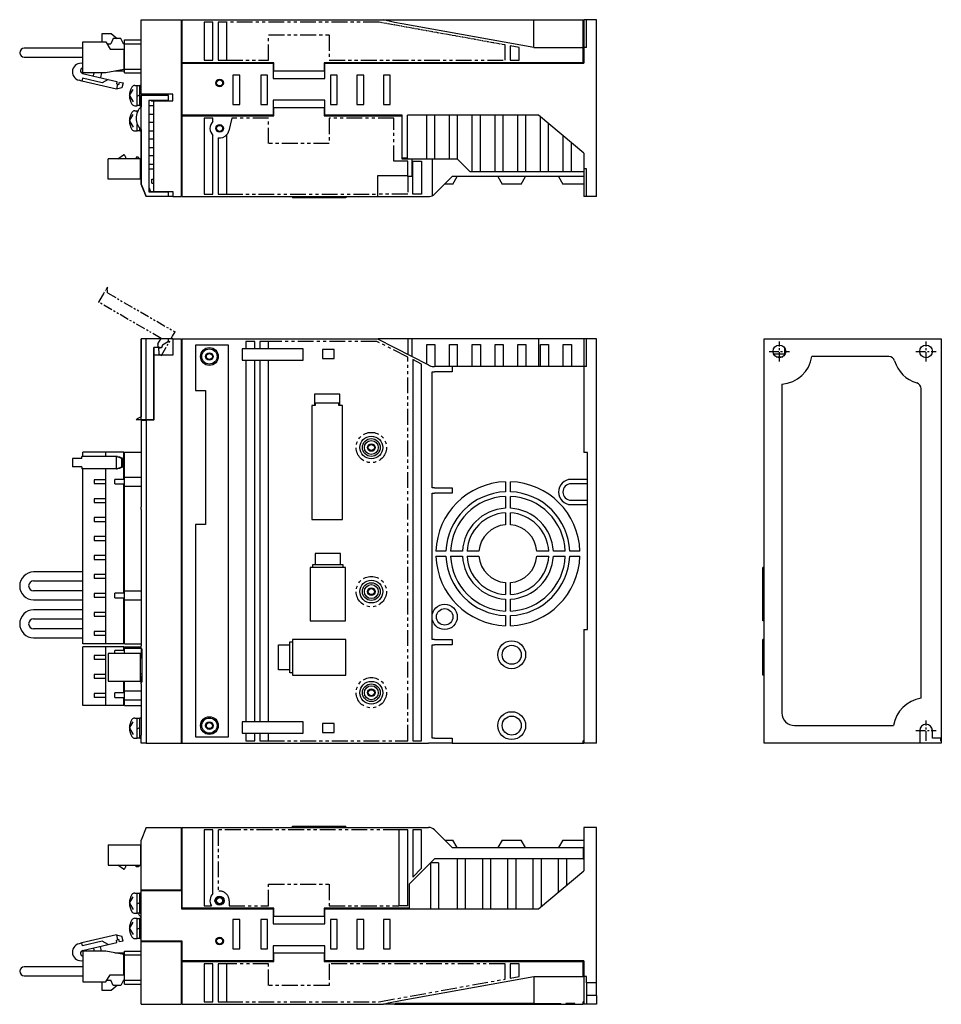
# Model space of a CAD drawing. Extents: x -748 to 6, y -258 to 131.
# Tile 2 of 2: x -358 to 6, y -258 to 131. Entities that reach past the tile are written whole.
import ezdxf

# ---------------------------------------------------------------- set-up
doc = ezdxf.new("R2010")
doc.units = 0
doc.linetypes.add('CENTER', pattern=[2, 1.25, -0.25, 0.25, -0.25])
doc.linetypes.add('PHANTOM', pattern=[2.5, 1.25, -0.25, 0.25, -0.25, 0.25, -0.25])
for name, color, linetype in [('CENTER', 6, 'CENTER'), ('OUTLINE', 7, 'CONTINUOUS'), ('PHANTOM', 3, 'PHANTOM'), ('THIN_LINE', 6, 'CONTINUOUS')]:
    doc.layers.add(name, color=color, linetype=linetype)

msp = doc.modelspace()

# ---------------------------------------------------------------- linework, layer by layer
at = {"layer": 'CENTER', "ltscale": 3}
for p, q in [((-58, -4), (-58, 4)), ((0, -4), (0, 4)), ((-62, 0), (-54, 0)), ((-4, 0), (4, 0)), ((0, -154), (0, -146)), ((-4, -150), (4, -150))]:
    msp.add_line(p, q, dxfattribs=at)
at = {"layer": 'OUTLINE'}
for p, q in [((-310.32, 131.23), (-294.32, 131.23)), ((-310.32, 101.73), (-310.32, 131.23)), ((-294.32, 61.23), (-294.32, 131.23)), ((-294.12, 130.23), (-294.32, 130.23)), ((-294.12, 114.23), (-294.12, 131.23)), ((-294.12, 131.23), (-214.55, 131.23)), ((-281.92, 130.23), (-285.42, 130.23)), ((-285.42, 130.23), (-285.42, 115.23)), ((-281.92, 115.23), (-281.92, 130.23)), ((-279.92, 130.23), (-279.92, 115.23)), ((-276.42, 130.23), (-279.92, 130.23)), ((-276.42, 115.23), (-276.42, 130.23)), ((-214.55, 131.23), (-208.28, 131.23)), ((-208.28, 131.23), (-155.12, 131.23)), ((-155.12, 120.23), (-207.19, 129.61)), ((-155.12, 131.23), (-135.52, 131.23)), ((-155.12, 125.23), (-155.12, 131.23)), ((-135.52, 125.23), (-135.52, 131.23)), ((-135.52, 130.23), (-135.32, 130.23)), ((-135.32, 131.23), (-135.32, 124.64)), ((-134.32, 131.23), (-135.32, 131.23)), ((-130.32, 131.23), (-134.32, 131.23)), ((-134.32, 120.23), (-134.32, 131.23)), ((-130.32, 61.23), (-130.32, 131.23)), ((-325.72, 125.82), (-322.22, 125.82)), ((-325.72, 122.41), (-325.72, 125.82)), ((-322.22, 125.82), (-319.74, 123.83)), ((-155.12, 120.23), (-155.12, 125.23)), ((-135.52, 120.23), (-135.52, 125.23)), ((-135.32, 124.64), (-135.32, 120.23)), ((-333.32, 110.26), (-333.32, 122.41)), ((-333.32, 122.41), (-324.32, 122.41)), ((-324.32, 122.41), (-322.62, 119.63)), ((-323.91, 121.73), (-322.32, 121.73)), ((-321.32, 123.83), (-322.32, 121.73)), ((-318.32, 123.83), (-321.32, 123.83)), ((-317.32, 121.73), (-318.32, 123.83)), ((-317.44, 121.99), (-317.12, 121.73)), ((-317.32, 121.73), (-316.9, 121.73)), ((-316.9, 121.73), (-316.9, 123.23)), ((-316.9, 123.23), (-310.32, 123.23)), ((-316.9, 111.63), (-316.9, 121.73)), ((-316.9, 121.73), (-310.32, 121.73)), ((-160.92, 120.26), (-164.42, 120.89)), ((-164.42, 120.89), (-164.42, 115.23)), ((-352.8, 119.93), (-356.55, 119.93)), ((-333.32, 119.93), (-352.8, 119.93)), ((-322.62, 119.63), (-317.12, 119.63)), ((-317.12, 119.63), (-316.9, 119.63)), ((-317.12, 119.63), (-317.12, 111.58)), ((-160.92, 115.23), (-160.92, 120.26)), ((-155.12, 120.23), (-135.52, 120.23)), ((-135.52, 114.23), (-135.52, 120.23)), ((-135.52, 119.23), (-135.32, 119.23)), ((-134.32, 120.23), (-135.32, 120.23)), ((-135.32, 120.23), (-135.32, 114.03)), ((-356.55, 116.39), (-352.8, 116.39)), ((-352.8, 116.39), (-333.32, 116.39)), ((-316.9, 113.03), (-317.12, 113.03)), ((-257.92, 114.23), (-294.12, 114.23)), ((-294.12, 114.03), (-258.12, 114.03)), ((-294.12, 93.43), (-294.12, 114.03)), ((-285.42, 115.23), (-281.92, 115.23)), ((-279.92, 115.23), (-276.42, 115.23)), ((-258.12, 114.03), (-258.12, 108.03)), ((-257.92, 110.93), (-257.92, 114.23)), ((-237.92, 114.23), (-237.92, 110.93)), ((-135.52, 114.23), (-237.92, 114.23)), ((-237.72, 114.03), (-135.32, 114.03)), ((-237.72, 108.03), (-237.72, 114.03)), ((-164.42, 115.23), (-160.92, 115.23)), ((-333.43, 110), (-323.29, 107.59)), ((-324.32, 110.26), (-333.32, 110.26)), ((-329.12, 108.98), (-328.82, 110.26)), ((-325.94, 110.26), (-326.4, 108.33)), ((-317.12, 111.58), (-324.32, 110.26)), ((-316.9, 110.93), (-320.65, 110.93)), ((-316.9, 110.23), (-316.9, 111.63)), ((-316.9, 111.63), (-310.32, 111.63)), ((-316.9, 110.23), (-310.32, 110.23)), ((-274.02, 109.33), (-274.02, 97.63)), ((-271.32, 109.33), (-274.02, 109.33)), ((-271.32, 97.63), (-271.32, 109.33)), ((-263.02, 109.33), (-263.02, 97.63)), ((-260.32, 109.33), (-263.02, 109.33)), ((-260.32, 97.63), (-260.32, 109.33)), ((-237.92, 110.93), (-257.92, 110.93)), ((-235.52, 109.33), (-235.52, 97.63)), ((-232.82, 109.33), (-235.52, 109.33)), ((-232.82, 97.63), (-232.82, 109.33)), ((-225.02, 109.33), (-225.02, 97.63)), ((-222.32, 109.33), (-225.02, 109.33)), ((-222.32, 97.63), (-222.32, 109.33)), ((-214.52, 109.33), (-214.52, 97.63)), ((-211.82, 109.33), (-214.52, 109.33)), ((-211.82, 97.63), (-211.82, 109.33)), ((-333.71, 106.98), (-334.86, 107.26)), ((-333.45, 108.05), (-333.71, 106.98)), ((-320.09, 103.75), (-333.71, 106.98)), ((-325.67, 106.2), (-333.45, 108.05)), ((-323.29, 107.59), (-325.67, 106.2)), ((-323.29, 107.59), (-319.88, 106.78)), ((-319.88, 106.78), (-320.11, 105.81)), ((-320.11, 105.81), (-319.62, 105.69)), ((-319.62, 105.69), (-320.09, 103.75)), ((-319.62, 105.69), (-319.14, 105.58)), ((-319.14, 105.58), (-318.91, 106.55)), ((-318.91, 106.55), (-317.45, 106.2)), ((-317.45, 106.2), (-317.91, 104.26)), ((-312.86, 105.21), (-311.82, 105.21)), ((-311.82, 97.21), (-311.82, 105.21)), ((-310.82, 97.21), (-310.82, 105.21)), ((-310.32, 105.21), (-310.82, 105.21)), ((-258.12, 108.03), (-237.72, 108.03)), ((-317.91, 104.26), (-320.09, 103.75)), ((-314.92, 101.21), (-313.45, 103.68)), ((-310.82, 105.01), (-311.82, 105.01)), ((-311.82, 100.93), (-310.82, 101.5)), ((-310.32, 101.73), (-310.32, 96.72)), ((-297.72, 101.73), (-310.32, 101.73)), ((-305.32, 101.73), (-305.32, 101.23)), ((-297.72, 99.12), (-297.72, 101.73)), ((-314.92, 101.21), (-313.45, 98.75)), ((-311.82, 97.41), (-310.82, 97.41)), ((-310.32, 66.23), (-310.32, 101.23)), ((-299.53, 101.23), (-310.32, 101.23)), ((-307.32, 99.26), (-307.32, 63.2)), ((-299.53, 99.26), (-307.32, 99.26)), ((-306.32, 99.15), (-306.32, 99.26)), ((-306.32, 99.15), (-305.32, 99.15)), ((-305.32, 99.15), (-305.32, 99.12)), ((-305.32, 63.23), (-305.32, 99.12)), ((-305.32, 99.12), (-297.72, 99.12)), ((-303.78, 99.26), (-303.78, 99.12)), ((-301.85, 99.12), (-301.85, 99.26)), ((-299.53, 99.26), (-299.53, 101.23)), ((-274.02, 97.63), (-271.32, 97.63)), ((-263.02, 97.63), (-260.32, 97.63)), ((-258.12, 99.43), (-258.12, 93.43)), ((-237.72, 99.43), (-258.12, 99.43)), ((-237.72, 93.43), (-237.72, 99.43)), ((-235.52, 97.63), (-232.82, 97.63)), ((-225.02, 97.63), (-222.32, 97.63)), ((-214.52, 97.63), (-211.82, 97.63)), ((-314.92, 91.21), (-313.45, 93.68)), ((-312.86, 97.21), (-311.82, 97.21)), ((-312.86, 95.21), (-311.82, 95.21)), ((-311.82, 94.63), (-311.82, 95.21)), ((-311.64, 95.01), (-311.82, 95.01)), ((-310.82, 97.21), (-310.32, 97.21)), ((-305.32, 97.13), (-307.32, 97.13)), ((-307.32, 93.83), (-305.32, 93.83)), ((-257.92, 96.53), (-237.92, 96.53)), ((-257.92, 93.23), (-257.92, 96.53)), ((-237.92, 96.53), (-237.92, 93.23)), ((-314.92, 91.21), (-313.45, 88.75)), ((-311.82, 87.21), (-311.82, 89.84)), ((-305.32, 90.53), (-307.32, 90.53)), ((-258.12, 93.43), (-294.12, 93.43)), ((-294.12, 93.23), (-257.92, 93.23)), ((-294.12, 61.23), (-294.12, 93.23)), ((-285.42, 92.23), (-285.42, 62.23)), ((-281.92, 92.23), (-285.42, 92.23)), ((-281.92, 91.01), (-281.92, 92.23)), ((-237.92, 93.23), (-207.32, 93.23)), ((-207.12, 93.43), (-237.72, 93.43)), ((-207.32, 93.23), (-207.32, 76.23)), ((-207.12, 76.43), (-207.12, 93.43)), ((-205.08, 76.43), (-205.08, 93.43)), ((-153.25, 93.43), (-205.08, 93.43)), ((-197.42, 76.23), (-197.42, 93.43)), ((-194.22, 76.23), (-194.22, 93.43)), ((-188.42, 76.23), (-188.42, 93.43)), ((-185.22, 76.23), (-185.22, 93.43)), ((-179.42, 71.23), (-179.42, 93.43)), ((-176.22, 71.23), (-176.22, 93.43)), ((-170.42, 71.23), (-170.42, 93.43)), ((-167.22, 71.23), (-167.22, 93.43)), ((-161.42, 71.23), (-161.42, 93.43)), ((-158.22, 71.23), (-158.22, 93.43)), ((-135.32, 78.39), (-153.25, 93.43)), ((-152.42, 71.23), (-152.42, 92.74)), ((-149.22, 71.23), (-149.22, 90.05)), ((-312.86, 87.21), (-311.82, 87.21)), ((-311.82, 87.41), (-310.82, 87.41)), ((-310.82, 87.21), (-310.82, 88.25)), ((-310.82, 87.21), (-310.32, 87.21)), ((-310.32, 87.74), (-310.32, 75.63)), ((-307.32, 87.23), (-305.32, 87.23)), ((-276.42, 62.23), (-276.42, 85.78)), ((-305.32, 83.93), (-307.32, 83.93)), ((-281.92, 62.23), (-281.92, 85.46)), ((-279.92, 84.48), (-279.92, 62.23)), ((-143.42, 71.23), (-143.42, 85.19)), ((-140.22, 71.23), (-140.22, 82.5)), ((-307.32, 80.63), (-305.32, 80.63)), ((-135.32, 78.39), (-135.32, 72.23)), ((-310.52, 76.19), (-323.32, 76.19)), ((-323.32, 68.19), (-323.32, 76.19)), ((-319.53, 76.19), (-317.32, 77.79)), ((-316.52, 76.99), (-316.52, 76.19)), ((-312.32, 76.79), (-312.32, 76.19)), ((-311.52, 76.79), (-312.32, 76.79)), ((-310.92, 76.19), (-311.52, 76.79)), ((-310.52, 68.19), (-310.52, 76.19)), ((-310.32, 75.59), (-310.52, 75.79)), ((-310.32, 74.79), (-310.52, 74.79)), ((-310.32, 75.63), (-310.32, 66.23)), ((-310.32, 75.63), (-310.32, 75.63)), ((-305.32, 77.33), (-307.32, 77.33)), ((-307.32, 74.03), (-305.32, 74.03)), ((-207.32, 76.23), (-203.32, 76.23)), ((-205.08, 76.43), (-207.12, 76.43)), ((-205.08, 76.43), (-205.08, 76.23)), ((-203.32, 76.23), (-197.42, 76.23)), ((-203.32, 76.23), (-203.32, 69.23)), ((-202.92, 62.23), (-202.92, 75.23)), ((-202.92, 75.23), (-199.42, 75.23)), ((-199.42, 75.23), (-199.42, 62.23)), ((-197.42, 76.23), (-194.22, 76.23)), ((-195.32, 76.23), (-195.32, 61.55)), ((-194.22, 76.23), (-188.42, 76.23)), ((-188.42, 76.23), (-185.22, 76.23)), ((-185.32, 76.23), (-180.32, 71.23)), ((-307.32, 72.23), (-305.32, 72.23)), ((-180.32, 71.23), (-179.42, 71.23)), ((-179.42, 71.23), (-176.22, 71.23)), ((-176.22, 71.23), (-170.42, 71.23)), ((-170.42, 71.23), (-167.22, 71.23)), ((-167.22, 71.23), (-161.42, 71.23)), ((-161.42, 71.23), (-158.22, 71.23)), ((-158.22, 71.23), (-152.42, 71.23)), ((-152.42, 71.23), (-149.22, 71.23)), ((-149.22, 71.23), (-143.42, 71.23)), ((-143.42, 71.23), (-140.22, 71.23)), ((-140.22, 71.23), (-135.32, 71.23)), ((-135.32, 72.23), (-135.32, 67.83)), ((-134.32, 72.23), (-135.32, 72.23)), ((-134.32, 61.23), (-134.32, 72.23)), ((-310.52, 68.19), (-323.32, 68.19)), ((-310.32, 69.59), (-310.52, 69.59)), ((-310.32, 66.23), (-310.2, 65.93)), ((-308.32, 61.23), (-310.32, 66.23)), ((-306.12, 66.53), (-306.12, 68.13)), ((-306.12, 68.13), (-305.32, 68.13)), ((-306.12, 66.53), (-305.32, 66.53)), ((-204.92, 69.53), (-216.91, 69.53)), ((-216.91, 69.53), (-216.91, 62.23)), ((-203.32, 69.23), (-204.92, 69.23)), ((-187.32, 69.23), (-194.29, 62.26)), ((-187.05, 66.23), (-190.32, 66.23)), ((-135.32, 69.23), (-187.32, 69.23)), ((-187.05, 66.23), (-185.32, 69.23)), ((-169.32, 69.23), (-167.59, 66.23)), ((-160.05, 66.23), (-167.59, 66.23)), ((-160.05, 66.23), (-158.32, 69.23)), ((-145.32, 69.23), (-143.59, 66.23)), ((-140.32, 66.23), (-143.59, 66.23)), ((-135.32, 66.23), (-140.32, 66.23)), ((-135.32, 67.83), (-135.32, 61.23)), ((-310.2, 65.93), (-310.2, 65.93)), ((-310.2, 65.93), (-308.32, 61.23)), ((-307.32, 64.96), (-306.62, 63.23)), ((-307.32, 63.2), (-299.53, 63.2)), ((-306.62, 63.23), (-306.32, 63.23)), ((-306.32, 63.23), (-305.32, 63.23)), ((-306.32, 63.2), (-306.32, 63.23)), ((-305.32, 63.23), (-297.72, 63.23)), ((-303.78, 63.23), (-303.78, 63.2)), ((-301.85, 63.2), (-301.85, 63.23)), ((-299.53, 61.23), (-299.53, 63.2)), ((-297.72, 63.23), (-297.72, 61.23)), ((-308.32, 61.23), (-308.32, 61.23)), ((-299.53, 61.23), (-308.32, 61.23)), ((-297.72, 61.23), (-299.53, 61.23)), ((-297.72, 61.23), (-294.32, 61.23)), ((-294.12, 62.23), (-294.32, 62.23)), ((-294.12, 61.23), (-216.91, 61.23)), ((-285.42, 62.23), (-281.92, 62.23)), ((-279.92, 62.23), (-276.42, 62.23)), ((-250.52, 61.23), (-250.52, 60.73)), ((-243.52, 60.73), (-250.52, 60.73)), ((-243.52, 61.23), (-243.52, 60.73)), ((-229.52, 60.73), (-243.52, 60.73)), ((-229.52, 61.23), (-229.52, 60.73)), ((-229.42, 60.73), (-229.52, 60.73)), ((-229.42, 61.23), (-229.42, 60.73)), ((-216.91, 62.23), (-216.91, 61.23)), ((-216.91, 61.23), (-196.77, 61.23)), ((-199.42, 62.23), (-202.92, 62.23)), ((-134.32, 61.23), (-135.32, 61.23)), ((-130.32, 61.23), (-134.32, 61.23)), ((-305.32, 5), (-310.32, 5)), ((-310.32, 5), (-310.32, -25.84)), ((-308.32, 5), (-310.32, 5)), ((-310.32, -27), (-310.32, 5)), ((-308.32, -27), (-308.32, 5)), ((-297.72, 5), (-308.32, 5)), ((-299.53, 4), (-301.85, 2.52)), ((-299.53, 4), (-299.53, 5)), ((-297.72, 5), (-297.72, -1.5)), ((-297.72, 5), (-294.32, 5)), ((-294.32, -155), (-294.32, 5)), ((-294.12, 4), (-294.32, 4)), ((-294.12, 5), (-216.91, 5)), ((-294.12, -155), (-294.12, 5)), ((-268.92, 4), (-268.92, 1)), ((-265.42, 4), (-268.92, 4)), ((-265.42, 1), (-265.42, 4)), ((-259.92, 4), (-263.42, 4)), ((-263.42, 4), (-263.42, 1)), ((-259.92, 1), (-259.92, 4)), ((-216.91, 5), (-196.77, -5.26)), ((-203.32, 5), (-204.92, 5)), ((-153.25, 5), (-203.32, 5)), ((-203.32, 5), (-203.32, -1.92)), ((-135.32, 5), (-153.25, 5)), ((-153.25, 5), (-153.25, -6)), ((-134.32, 5), (-135.32, 5)), ((-135.32, 5), (-135.32, 0.32)), ((-130.32, 5), (-134.32, 5)), ((-134.32, -6), (-134.32, 5)), ((-130.32, -155), (-130.32, 5)), ((-64, -155), (-64, 5)), ((-64, 5), (6, 5)), ((6, 5), (6, -155)), ((-305.35, 1.53), (-305.35, -27)), ((-302.82, 1.53), (-305.35, 1.53)), ((-305.35, 1), (-305.32, 1)), ((-305.32, -1.5), (-305.32, 1.53)), ((-301.85, 2.52), (-301.85, 2.5)), ((-288.82, 2.5), (-288.82, -15.5)), ((-275.82, 2.5), (-288.82, 2.5)), ((-275.82, -152.5), (-275.82, 2.5)), ((-270.32, 1), (-270.32, -3.5)), ((-268.92, 1), (-270.32, 1)), ((-265.42, 1), (-268.92, 1)), ((-263.42, 1), (-265.42, 1)), ((-246.32, 1), (-263.42, 1)), ((-246.32, -3.5), (-246.32, 1)), ((-238.62, 0.8), (-238.62, -2.8)), ((-234.02, 0.8), (-238.62, 0.8)), ((-234.02, -2.8), (-234.02, 0.8)), ((-197.42, 2.8), (-194.22, 2.8)), ((-197.42, -4.93), (-197.42, 2.8)), ((-194.22, 2.8), (-194.22, -6)), ((-188.42, 2.8), (-185.22, 2.8)), ((-188.42, -6), (-188.42, 2.8)), ((-185.22, -6), (-185.22, 2.8)), ((-179.42, 2.8), (-176.22, 2.8)), ((-179.42, -6), (-179.42, 2.8)), ((-176.22, 2.8), (-176.22, -6)), ((-170.42, 2.8), (-167.22, 2.8)), ((-170.42, -6), (-170.42, 2.8)), ((-167.22, 2.8), (-167.22, -6)), ((-161.42, 2.8), (-158.22, 2.8)), ((-161.42, -6), (-161.42, 2.8)), ((-158.22, 2.8), (-158.22, -6)), ((-152.42, -6), (-152.42, 2.8)), ((-152.42, 2.8), (-149.22, 2.8)), ((-149.22, 2.8), (-149.22, -6)), ((-143.42, 2.8), (-140.22, 2.8)), ((-143.42, -6), (-143.42, 2.8)), ((-140.22, 2.8), (-140.22, -6)), ((-135.32, 0.32), (-135.32, -5.26)), ((-56, 1.5), (-56, -1.5)), ((-305.35, -1.5), (-305.32, -1.5)), ((-297.72, -1.5), (-305.32, -1.5)), ((-305.32, -27.2), (-305.32, -1.5)), ((-270.32, -3.5), (-268.92, -3.5)), ((-268.92, -3.5), (-265.42, -3.5)), ((-268.92, -3.5), (-268.92, -146.5)), ((-265.42, -3.5), (-263.42, -3.5)), ((-265.42, -146.5), (-265.42, -3.5)), ((-263.42, -3.5), (-246.32, -3.5)), ((-263.42, -3.5), (-263.42, -146.5)), ((-259.92, -146.5), (-259.92, -3.5)), ((-238.62, -2.8), (-234.02, -2.8)), ((-199.42, -5.03), (-202.92, -3.25)), ((-202.92, -3.25), (-202.92, -154)), ((-56, -1.11), (-60.24, -1.11)), ((-59.31, -2.13), (-56.69, -2.13)), ((-14.76, -2), (-45.15, -2)), ((-199.42, -154), (-199.42, -5.03)), ((-195.32, -6), (-194.29, -6)), ((-187.32, -6), (-194.29, -6)), ((-135.32, -6), (-187.32, -6)), ((-187.32, -6), (-187.32, -8)), ((-135.32, -5.26), (-135.32, -6)), ((-134.32, -6), (-135.32, -6)), ((-135.32, -6), (-135.32, -40)), ((-195.32, -54), (-195.32, -8)), ((-195.32, -8), (-194.29, -8)), ((-187.32, -8), (-194.29, -8)), ((-288.82, -15.5), (-284.82, -15.5)), ((-284.82, -15.5), (-284.82, -68.5)), ((-57, -12.96), (-57, -143)), ((-2, -137.15), (-2, -14.76)), ((-241.82, -16.9), (-241.82, -21.43)), ((-231.82, -16.9), (-241.82, -16.9)), ((-231.82, -21.43), (-231.82, -16.9)), ((-242.88, -21.43), (-242.88, -66.5)), ((-241.82, -21.43), (-242.88, -21.43)), ((-241.52, -21.43), (-241.82, -21.43)), ((-241.52, -20.5), (-241.52, -21.43)), ((-232.12, -20.5), (-241.52, -20.5)), ((-232.12, -21.43), (-232.12, -20.5)), ((-231.82, -21.43), (-232.12, -21.43)), ((-230.76, -21.43), (-231.82, -21.43)), ((-230.76, -66.5), (-230.76, -21.43)), ((-310.32, -27), (-312.31, -27)), ((-310.32, -27), (-310.32, -27.2)), ((-308.32, -27), (-310.32, -27)), ((-310.32, -27.2), (-310.32, -61.55)), ((-310.2, -27.2), (-310.32, -27.2)), ((-310.2, -27.2), (-308.32, -27.2)), ((-310.2, -61.55), (-310.2, -27.2)), ((-305.35, -27), (-308.32, -27)), ((-305.32, -27.2), (-308.32, -27.2)), ((-308.32, -27.2), (-308.32, -155)), ((-308.02, -27.2), (-308.02, -27)), ((-306.62, -27), (-306.62, -27.2)), ((-306.32, -27.2), (-306.32, -27)), ((-334.86, -42.3), (-337.49, -42.3)), ((-337.49, -42.3), (-337.49, -45.7)), ((-333.71, -42.3), (-334.86, -42.3)), ((-333.71, -42.3), (-333.71, -41.5)), ((-320.09, -41.5), (-333.71, -41.5)), ((-324.32, -39.9), (-333.32, -39.9)), ((-333.32, -41.5), (-333.32, -39.9)), ((-317.12, -39.9), (-324.32, -39.9)), ((-324.32, -41.5), (-324.32, -39.9)), ((-319.62, -41.5), (-320.09, -41.5)), ((-320.09, -46.5), (-320.09, -41.5)), ((-317.91, -42.3), (-320.09, -41.5)), ((-319.62, -41.5), (-319.14, -41.7)), ((-319.14, -41.7), (-318.91, -41.7)), ((-318.91, -41.7), (-317.45, -42.3)), ((-317.45, -42.3), (-317.91, -42.3)), ((-317.91, -45.7), (-317.91, -42.3)), ((-317.45, -45.7), (-317.45, -42.3)), ((-317.12, -50.6), (-317.12, -39.9)), ((-316.9, -41.3), (-317.12, -41.3)), ((-316.9, -49.7), (-316.9, -39.9)), ((-316.9, -39.9), (-310.32, -39.9)), ((-133.87, -40), (-135.32, -40)), ((-133.87, -110), (-133.87, -40)), ((-334.86, -45.7), (-337.49, -45.7)), ((-333.71, -45.7), (-334.86, -45.7)), ((-333.71, -45.7), (-333.71, -46.5)), ((-320.09, -46.5), (-333.71, -46.5)), ((-333.32, -115.6), (-333.32, -46.5)), ((-324.32, -50.75), (-324.32, -46.5)), ((-320.09, -46.5), (-317.91, -45.7)), ((-320.09, -46.5), (-319.62, -46.5)), ((-319.14, -46.3), (-319.62, -46.5)), ((-318.91, -46.3), (-319.14, -46.3)), ((-317.45, -45.7), (-318.91, -46.3)), ((-317.45, -45.7), (-317.91, -45.7)), ((-316.9, -50.6), (-320.65, -50.6)), ((-320.65, -52.4), (-320.65, -50.6)), ((-316.9, -53.3), (-316.9, -49.7)), ((-316.9, -49.7), (-310.32, -49.7)), ((-133.87, -50.6), (-140.32, -50.6)), ((-328.82, -50.75), (-328.82, -52.25)), ((-324.32, -50.75), (-328.82, -50.75)), ((-328.82, -52.25), (-324.32, -52.25)), ((-324.32, -52.25), (-324.32, -50.75)), ((-324.32, -58.25), (-324.32, -52.25)), ((-320.65, -52.4), (-316.9, -52.4)), ((-317.12, -95.6), (-317.12, -52.4)), ((-316.9, -94.7), (-316.9, -53.3)), ((-316.9, -53.3), (-310.32, -53.3)), ((-194.29, -54), (-195.32, -54)), ((-194.29, -54), (-187.32, -54)), ((-187.32, -54), (-187.32, -56)), ((-166.32, -51.52), (-166.32, -55.52)), ((-164.32, -55.52), (-164.32, -51.52)), ((-133.87, -52.33), (-140.32, -52.33)), ((-328.82, -58.25), (-328.82, -59.75)), ((-324.32, -58.25), (-328.82, -58.25)), ((-324.32, -59.75), (-324.32, -58.25)), ((-195.32, -114), (-195.32, -56)), ((-195.32, -56), (-194.29, -56)), ((-187.32, -56), (-194.29, -56)), ((-166.32, -57.32), (-166.32, -62.03)), ((-164.32, -62.03), (-164.32, -57.32)), ((-328.82, -59.75), (-324.32, -59.75)), ((-324.32, -65.75), (-324.32, -59.75)), ((-310.32, -61.55), (-310.2, -61.55)), ((-310.32, -62.5), (-310.32, -61.55)), ((-140.32, -58.87), (-133.87, -58.87)), ((-140.32, -60.6), (-133.87, -60.6)), ((-328.82, -65.75), (-328.82, -67.25)), ((-324.32, -65.75), (-328.82, -65.75)), ((-324.32, -67.25), (-324.32, -65.75)), ((-310.32, -62.5), (-310.32, -116.5)), ((-310.2, -62.5), (-310.32, -62.5)), ((-310.2, -116.5), (-310.2, -62.5)), ((-166.32, -63.83), (-166.32, -68.54)), ((-164.32, -68.54), (-164.32, -63.83)), ((-328.82, -67.25), (-324.32, -67.25)), ((-324.32, -73.25), (-324.32, -67.25)), ((-288.82, -68.5), (-288.82, -152.5)), ((-284.82, -68.5), (-288.82, -68.5)), ((-242.88, -66.5), (-230.76, -66.5)), ((-328.82, -73.25), (-328.82, -74.75)), ((-324.32, -73.25), (-328.82, -73.25)), ((-324.32, -74.75), (-324.32, -73.25)), ((-328.82, -74.75), (-324.32, -74.75)), ((-324.32, -80.75), (-324.32, -74.75)), ((-328.82, -80.75), (-328.82, -82.25)), ((-324.32, -80.75), (-328.82, -80.75)), ((-324.32, -82.25), (-324.32, -80.75)), ((-241.52, -79.9), (-241.52, -84.43)), ((-231.52, -79.9), (-241.52, -79.9)), ((-231.52, -84.43), (-231.52, -79.9)), ((-189.8, -79), (-193.8, -79)), ((-193.8, -81), (-189.8, -81)), ((-183.29, -79), (-188, -79)), ((-188, -81), (-183.29, -81)), ((-176.77, -79), (-181.49, -79)), ((-181.49, -81), (-176.77, -81)), ((-149.15, -79), (-153.86, -79)), ((-153.86, -81), (-149.15, -81)), ((-142.64, -79), (-147.35, -79)), ((-147.35, -81), (-142.64, -81)), ((-136.84, -79), (-140.84, -79)), ((-140.84, -81), (-136.84, -81)), ((-328.82, -82.25), (-324.32, -82.25)), ((-324.32, -88.25), (-324.32, -82.25)), ((-229.52, -85.4), (-243.52, -85.4)), ((-243.52, -85.4), (-243.52, -106.5)), ((-242.62, -84.43), (-242.62, -85.4)), ((-241.52, -84.43), (-242.62, -84.43)), ((-231.52, -84.43), (-241.52, -84.43)), ((-230.42, -84.43), (-231.52, -84.43)), ((-230.42, -85.4), (-230.42, -84.43)), ((-229.52, -106.5), (-229.52, -85.4)), ((-64.5, -106.5), (-64.5, -85.4)), ((-64, -85.4), (-64.5, -85.4)), ((-333.32, -87.23), (-352.8, -87.23)), ((-328.82, -88.25), (-328.82, -89.75)), ((-324.32, -88.25), (-328.82, -88.25)), ((-324.32, -89.75), (-324.32, -88.25)), ((-352.8, -90.77), (-333.32, -90.77)), ((-328.82, -89.75), (-324.32, -89.75)), ((-324.32, -95.75), (-324.32, -89.75)), ((-166.32, -91.46), (-166.32, -96.17)), ((-164.32, -96.17), (-164.32, -91.46)), ((-333.32, -94.73), (-352.8, -94.73)), ((-328.82, -95.75), (-328.82, -97.25)), ((-324.32, -95.75), (-328.82, -95.75)), ((-328.82, -97.25), (-324.32, -97.25)), ((-324.32, -97.25), (-324.32, -95.75)), ((-324.32, -103.25), (-324.32, -97.25)), ((-316.9, -95.6), (-320.65, -95.6)), ((-320.65, -97.4), (-320.65, -95.6)), ((-316.9, -94.7), (-310.32, -94.7)), ((-316.9, -98.3), (-316.9, -94.7)), ((-352.8, -98.27), (-333.32, -98.27)), ((-320.65, -97.4), (-316.9, -97.4)), ((-317.12, -115.6), (-317.12, -97.4)), ((-316.9, -115.6), (-316.9, -98.3)), ((-316.9, -98.3), (-310.32, -98.3)), ((-166.32, -97.97), (-166.32, -102.68)), ((-164.32, -102.68), (-164.32, -97.97)), ((-333.32, -102.23), (-352.8, -102.23)), ((-328.82, -103.25), (-328.82, -104.75)), ((-324.32, -103.25), (-328.82, -103.25)), ((-328.82, -104.75), (-324.32, -104.75)), ((-324.32, -104.75), (-324.32, -103.25)), ((-324.32, -110.75), (-324.32, -104.75)), ((-166.32, -104.48), (-166.32, -108.48)), ((-164.32, -108.48), (-164.32, -104.48)), ((-352.8, -105.77), (-333.32, -105.77)), ((-243.52, -106.5), (-229.52, -106.5)), ((-64, -106.5), (-64.5, -106.5)), ((-333.32, -109.73), (-352.8, -109.73)), ((-328.82, -110.75), (-328.82, -112.25)), ((-324.32, -110.75), (-328.82, -110.75)), ((-328.82, -112.25), (-324.32, -112.25)), ((-324.32, -112.25), (-324.32, -110.75)), ((-324.32, -115.6), (-324.32, -112.25)), ((-135.32, -110), (-135.32, -155)), ((-135.32, -110), (-133.87, -110)), ((-352.8, -113.27), (-333.32, -113.27)), ((-324.32, -115.6), (-333.32, -115.6)), ((-317.12, -115.6), (-324.32, -115.6)), ((-316.9, -114.2), (-317.12, -114.2)), ((-316.9, -115.6), (-310.32, -115.6)), ((-310.32, -116.5), (-310.2, -116.5)), ((-310.32, -117.7), (-310.32, -116.5)), ((-256.02, -126), (-256.02, -116)), ((-256.02, -116), (-251.49, -116)), ((-251.49, -116), (-251.49, -114.9)), ((-251.49, -114.9), (-250.52, -114.9)), ((-251.49, -126), (-251.49, -116)), ((-250.52, -114), (-250.52, -128)), ((-229.42, -114), (-250.52, -114)), ((-229.42, -128), (-229.42, -114)), ((-194.29, -114), (-195.32, -114)), ((-195.32, -153), (-195.32, -116)), ((-195.32, -116), (-194.29, -116)), ((-194.29, -114), (-187.32, -114)), ((-187.32, -116), (-194.29, -116)), ((-187.32, -114), (-187.32, -116)), ((-64.5, -128), (-64.5, -114)), ((-64, -114), (-64.5, -114)), ((-333.32, -140.1), (-333.32, -116.9)), ((-324.32, -116.9), (-333.32, -116.9)), ((-324.32, -120.25), (-328.82, -120.25)), ((-328.82, -120.25), (-328.82, -121.75)), ((-317.12, -116.9), (-324.32, -116.9)), ((-324.32, -120.25), (-324.32, -116.9)), ((-324.32, -121.75), (-324.32, -120.25)), ((-323.32, -119.48), (-323.32, -130.49)), ((-310.52, -119.48), (-323.32, -119.48)), ((-316.9, -118.3), (-320.65, -118.3)), ((-320.65, -119.48), (-320.65, -118.3)), ((-317.12, -118.3), (-317.12, -116.9)), ((-316.9, -117.4), (-316.9, -116.9)), ((-316.9, -116.9), (-310.32, -116.9)), ((-316.9, -117.4), (-310.32, -117.4)), ((-316.9, -119.48), (-316.9, -117.4)), ((-310.52, -130.49), (-310.52, -119.48)), ((-310.32, -117.7), (-310.32, -121.33)), ((-310.02, -117.7), (-310.32, -117.7)), ((-310.02, -117.7), (-310.02, -130.8)), ((-328.82, -121.75), (-324.32, -121.75)), ((-324.32, -127.75), (-324.32, -121.75)), ((-310.52, -121), (-310.32, -121)), ((-310.02, -121.33), (-310.52, -121.33)), ((-324.32, -127.75), (-328.82, -127.75)), ((-328.82, -127.75), (-328.82, -129.25)), ((-324.32, -129.25), (-324.32, -127.75)), ((-310.02, -127.64), (-310.52, -127.64)), ((-251.49, -126), (-256.02, -126)), ((-251.49, -127.1), (-251.49, -126)), ((-250.52, -127.1), (-251.49, -127.1)), ((-250.52, -128), (-229.42, -128)), ((-64, -128), (-64.5, -128)), ((-328.82, -129.25), (-324.32, -129.25)), ((-324.32, -135.25), (-324.32, -129.25)), ((-323.32, -130.49), (-310.52, -130.49)), ((-317.12, -135.1), (-317.12, -130.49)), ((-316.9, -134.2), (-316.9, -130.49)), ((-310.02, -128.63), (-310.52, -128.63)), ((-310.32, -128.63), (-310.32, -130.8)), ((-310.32, -130.8), (-310.02, -130.8)), ((-310.32, -131.45), (-310.32, -130.8)), ((-310.32, -131.45), (-310.32, -151.8)), ((-310.13, -131.45), (-310.32, -131.45)), ((-310.13, -151.8), (-310.13, -131.45)), ((-324.32, -135.25), (-328.82, -135.25)), ((-328.82, -135.25), (-328.82, -136.75)), ((-324.32, -136.75), (-324.32, -135.25)), ((-316.9, -135.1), (-320.65, -135.1)), ((-320.65, -136.9), (-320.65, -135.1)), ((-316.9, -137.8), (-316.9, -134.2)), ((-316.9, -134.2), (-310.32, -134.2)), ((-324.32, -140.1), (-333.32, -140.1)), ((-328.82, -136.75), (-324.32, -136.75)), ((-324.32, -140.1), (-324.32, -136.75)), ((-317.12, -140.1), (-324.32, -140.1)), ((-320.65, -136.9), (-316.9, -136.9)), ((-317.12, -140.1), (-317.12, -136.9)), ((-316.9, -138.7), (-317.12, -138.7)), ((-316.9, -140.1), (-316.9, -137.8)), ((-316.9, -137.8), (-310.32, -137.8)), ((-316.9, -140.1), (-310.32, -140.1)), ((-314.92, -149), (-313.45, -146.53)), ((-312.86, -145), (-311.82, -145)), ((-311.82, -149), (-311.82, -145)), ((-310.82, -145.2), (-311.82, -145.2)), ((-310.82, -149), (-310.82, -145)), ((-310.32, -145), (-310.82, -145)), ((-270.32, -146.5), (-270.32, -151)), ((-268.92, -146.5), (-270.32, -146.5)), ((-265.42, -146.5), (-268.92, -146.5)), ((-263.42, -146.5), (-265.42, -146.5)), ((-246.32, -146.5), (-263.42, -146.5)), ((-246.32, -151), (-246.32, -146.5)), ((-238.62, -147.2), (-238.62, -150.8)), ((-234.02, -147.2), (-238.62, -147.2)), ((-234.02, -150.8), (-234.02, -147.2)), ((-52, -148), (-12.85, -148)), ((-314.92, -149), (-313.45, -151.47)), ((-311.82, -149.29), (-310.82, -148.71)), ((-311.82, -153), (-311.82, -149)), ((-310.82, -153), (-310.82, -149)), ((-310.32, -151.8), (-310.13, -151.8)), ((-310.32, -155), (-310.32, -151.8)), ((-270.32, -151), (-268.92, -151)), ((-268.92, -151), (-265.42, -151)), ((-268.92, -151), (-268.92, -154)), ((-265.42, -151), (-263.42, -151)), ((-265.42, -154), (-265.42, -151)), ((-263.42, -151), (-246.32, -151)), ((-263.42, -151), (-263.42, -154)), ((-259.92, -154), (-259.92, -151)), ((-238.62, -150.8), (-234.02, -150.8)), ((-2.5, -150), (-2.5, -155)), ((2.5, -153), (2.5, -150)), ((-312.86, -153), (-311.82, -153)), ((-311.82, -152.8), (-310.82, -152.8)), ((-310.82, -153), (-310.32, -153)), ((-308.32, -155), (-310.32, -155)), ((-308.32, -155), (-294.32, -155)), ((-294.12, -154), (-294.32, -154)), ((-294.32, -155), (-294.12, -155)), ((-294.12, -155), (-196.77, -155)), ((-288.82, -152.5), (-275.82, -152.5)), ((-268.92, -154), (-265.42, -154)), ((-263.42, -154), (-259.92, -154)), ((-202.92, -154), (-199.42, -154)), ((-194.29, -155), (-196.77, -155)), ((-194.29, -153), (-195.32, -153)), ((-194.29, -153), (-187.32, -153)), ((-187.32, -155), (-194.29, -155)), ((-187.32, -153), (-187.32, -155)), ((-187.32, -155), (-135.52, -155)), ((-135.52, -155), (-135.52, -154)), ((-135.32, -154), (-135.52, -154)), ((-135.52, -155), (-135.32, -155)), ((-130.32, -155), (-135.32, -155)), ((-2.5, -155), (-64, -155)), ((6, -155), (-2.5, -155)), ((6, -153), (2.5, -153)), ((5.7, -153), (5.7, -153.25)), ((5.7, -153.25), (5.7, -154)), ((6, -154), (5.7, -154)), ((-308.32, -188.26), (-310.32, -193.26)), ((-308.32, -188.26), (-294.32, -188.26)), ((-294.32, -213.04), (-294.32, -188.26)), ((-294.12, -189.26), (-294.32, -189.26)), ((-294.12, -220.26), (-294.12, -188.26)), ((-294.12, -188.26), (-196.77, -188.26)), ((-285.42, -189.26), (-285.42, -219.26)), ((-281.92, -189.26), (-285.42, -189.26)), ((-281.92, -214.48), (-281.92, -189.26)), ((-250.52, -188.26), (-250.52, -187.76)), ((-250.52, -187.76), (-229.42, -187.76)), ((-229.42, -188.26), (-229.42, -187.76)), ((-208.42, -189.26), (-208.42, -219.26)), ((-204.92, -189.26), (-208.42, -189.26)), ((-204.92, -219.26), (-204.92, -189.26)), ((-202.92, -189.26), (-202.92, -207.94)), ((-199.42, -189.26), (-202.92, -189.26)), ((-199.42, -204.44), (-199.42, -189.26)), ((-187.32, -196.26), (-194.29, -189.28)), ((-130.32, -188.26), (-135.32, -188.26)), ((-135.32, -188.26), (-135.32, -205.41)), ((-130.32, -249.76), (-130.32, -188.26)), ((-310.32, -213.04), (-310.32, -193.26)), ((-190.32, -193.26), (-187.05, -193.26)), ((-185.32, -196.26), (-187.05, -193.26)), ((-167.59, -193.26), (-169.32, -196.26)), ((-167.59, -193.26), (-160.05, -193.26)), ((-158.32, -196.26), (-160.05, -193.26)), ((-143.59, -193.26), (-145.32, -196.26)), ((-143.59, -193.26), (-140.32, -193.26)), ((-140.32, -193.26), (-135.32, -193.26)), ((-323.32, -195.22), (-310.52, -195.22)), ((-323.32, -195.22), (-323.32, -203.22)), ((-310.52, -195.22), (-310.52, -203.22)), ((-310.32, -196.62), (-310.52, -196.62)), ((-310.32, -197.67), (-310.52, -197.67)), ((-187.32, -196.26), (-135.52, -196.26)), ((-135.32, -196.26), (-135.52, -196.26)), ((-135.52, -196.26), (-135.52, -200.76)), ((-310.32, -200.77), (-310.52, -200.77)), ((-310.32, -201.82), (-310.52, -201.82)), ((-194.32, -200.76), (-204.32, -210.76)), ((-195.92, -202.36), (-195.92, -220.46)), ((-192.72, -202.26), (-195.82, -202.26)), ((-135.52, -200.76), (-194.32, -200.76)), ((-192.72, -202.26), (-192.72, -220.46)), ((-185.42, -200.76), (-185.42, -220.46)), ((-182.22, -200.76), (-182.22, -220.46)), ((-175.42, -200.76), (-175.42, -220.46)), ((-172.22, -200.76), (-172.22, -220.46)), ((-165.42, -200.76), (-165.42, -220.46)), ((-162.22, -200.76), (-162.22, -220.46)), ((-155.42, -200.76), (-155.42, -220.46)), ((-152.22, -200.76), (-152.22, -219.59)), ((-145.42, -200.76), (-145.42, -213.89)), ((-142.22, -200.76), (-142.22, -211.2)), ((-135.52, -200.76), (-135.32, -200.76)), ((-323.32, -203.22), (-310.52, -203.22)), ((-317.32, -204.82), (-319.53, -203.22)), ((-316.52, -203.22), (-316.52, -204.02)), ((-312.32, -203.82), (-312.32, -203.22)), ((-311.52, -203.82), (-312.32, -203.82)), ((-310.92, -203.22), (-311.52, -203.82)), ((-310.32, -202.62), (-310.52, -202.82)), ((-202.92, -207.94), (-199.42, -204.44)), ((-153.25, -220.46), (-135.32, -205.41)), ((-310.32, -213.04), (-310.32, -213.24)), ((-294.32, -213.04), (-310.32, -213.04)), ((-310.32, -213.24), (-294.32, -213.24)), ((-310.32, -233.24), (-310.32, -213.24)), ((-309.32, -213.04), (-309.32, -213.24)), ((-294.32, -213.24), (-294.32, -220.46)), ((-204.32, -210.76), (-204.32, -220.26)), ((-314.92, -218.24), (-313.45, -215.77)), ((-312.86, -214.24), (-311.82, -214.24)), ((-311.82, -222.24), (-311.82, -214.24)), ((-310.82, -214.44), (-311.82, -214.44)), ((-311.82, -218.52), (-310.82, -217.95)), ((-310.82, -222.24), (-310.82, -214.24)), ((-310.32, -214.24), (-310.82, -214.24)), ((-314.92, -218.24), (-313.45, -220.7)), ((-294.32, -220.46), (-258.12, -220.46)), ((-257.92, -220.26), (-294.12, -220.26)), ((-285.42, -219.26), (-282.55, -219.26)), ((-258.12, -220.46), (-258.12, -226.46)), ((-257.92, -223.56), (-257.92, -220.26)), ((-237.92, -220.26), (-237.92, -223.56)), ((-204.32, -220.26), (-237.92, -220.26)), ((-237.72, -220.46), (-153.25, -220.46)), ((-237.72, -226.46), (-237.72, -220.46)), ((-204.92, -219.26), (-208.42, -219.26)), ((-204.32, -220.46), (-204.32, -220.26)), ((-314.92, -228.24), (-313.45, -225.77)), ((-312.86, -222.24), (-311.82, -222.24)), ((-312.86, -224.24), (-311.82, -224.24)), ((-311.82, -222.04), (-310.82, -222.04)), ((-311.82, -232.24), (-311.82, -224.24)), ((-310.82, -224.44), (-311.82, -224.44)), ((-310.82, -222.24), (-310.32, -222.24)), ((-310.82, -232.24), (-310.82, -224.24)), ((-310.32, -224.24), (-310.82, -224.24)), ((-271.32, -224.66), (-274.02, -224.66)), ((-274.02, -224.66), (-274.02, -236.36)), ((-271.32, -236.36), (-271.32, -224.66)), ((-260.32, -224.66), (-263.02, -224.66)), ((-263.02, -224.66), (-263.02, -236.36)), ((-260.32, -236.36), (-260.32, -224.66)), ((-237.92, -223.56), (-257.92, -223.56)), ((-232.82, -224.66), (-235.52, -224.66)), ((-235.52, -224.66), (-235.52, -236.36)), ((-232.82, -236.36), (-232.82, -224.66)), ((-222.32, -224.66), (-225.02, -224.66)), ((-225.02, -224.66), (-225.02, -236.36)), ((-222.32, -236.36), (-222.32, -224.66)), ((-211.82, -224.66), (-214.52, -224.66)), ((-214.52, -224.66), (-214.52, -236.36)), ((-211.82, -236.36), (-211.82, -224.66)), ((-314.92, -228.24), (-313.45, -230.7)), ((-311.82, -228.52), (-310.82, -227.95)), ((-258.12, -226.46), (-237.72, -226.46)), ((-320.09, -230.77), (-333.71, -234)), ((-325.67, -233.23), (-333.45, -235.07)), ((-323.29, -234.61), (-325.67, -233.23)), ((-320.11, -232.83), (-319.62, -232.71)), ((-319.88, -233.8), (-320.11, -232.83)), ((-320.09, -230.77), (-317.91, -231.28)), ((-320.09, -230.77), (-319.62, -232.71)), ((-319.14, -232.6), (-319.62, -232.71)), ((-318.91, -233.57), (-319.14, -232.6)), ((-317.45, -233.23), (-318.91, -233.57)), ((-317.45, -233.23), (-317.91, -231.28)), ((-312.86, -232.24), (-311.82, -232.24)), ((-311.82, -232.04), (-310.82, -232.04)), ((-310.82, -232.24), (-310.32, -232.24)), ((-310.32, -233.24), (-310.32, -233.44)), ((-294.12, -233.24), (-310.32, -233.24)), ((-310.32, -258.26), (-310.32, -233.44)), ((-310.32, -233.44), (-294.32, -233.44)), ((-309.32, -233.24), (-309.32, -233.44)), ((-294.32, -258.26), (-294.32, -233.44)), ((-294.12, -241.06), (-294.12, -233.24)), ((-333.71, -234), (-334.86, -234.28)), ((-333.45, -235.07), (-333.71, -234)), ((-333.43, -237.02), (-323.29, -234.61)), ((-333.32, -237.28), (-333.32, -249.43)), ((-324.32, -237.28), (-333.32, -237.28)), ((-329.12, -236), (-328.82, -237.28)), ((-325.94, -237.28), (-326.4, -235.35)), ((-317.12, -238.61), (-324.32, -237.28)), ((-323.29, -234.61), (-319.88, -233.8)), ((-316.9, -238.66), (-316.9, -237.26)), ((-316.9, -237.26), (-310.32, -237.26)), ((-274.02, -236.36), (-271.32, -236.36)), ((-263.02, -236.36), (-260.32, -236.36)), ((-258.12, -235.06), (-258.12, -241.06)), ((-237.72, -235.06), (-258.12, -235.06)), ((-237.72, -241.06), (-237.72, -235.06)), ((-235.52, -236.36), (-232.82, -236.36)), ((-225.02, -236.36), (-222.32, -236.36)), ((-214.52, -236.36), (-211.82, -236.36)), ((-320.65, -237.96), (-316.9, -237.96)), ((-317.12, -246.66), (-317.12, -238.61)), ((-316.9, -240.06), (-317.12, -240.06)), ((-316.9, -248.76), (-316.9, -238.66)), ((-316.9, -238.66), (-310.32, -238.66)), ((-258.12, -241.06), (-294.12, -241.06)), ((-294.12, -258.26), (-294.12, -241.26)), ((-294.12, -241.26), (-257.92, -241.26)), ((-257.92, -241.26), (-257.92, -237.96)), ((-257.92, -237.96), (-237.92, -237.96)), ((-237.92, -237.96), (-237.92, -241.26)), ((-237.92, -241.26), (-135.52, -241.26)), ((-135.32, -241.06), (-237.72, -241.06)), ((-135.52, -247.26), (-135.52, -241.26)), ((-135.32, -241.06), (-135.32, -247.26)), ((-352.8, -243.41), (-356.55, -243.41)), ((-333.32, -243.41), (-352.8, -243.41)), ((-285.42, -242.26), (-285.42, -257.26)), ((-281.92, -242.26), (-285.42, -242.26)), ((-281.92, -257.26), (-281.92, -242.26)), ((-279.92, -242.26), (-279.92, -257.26)), ((-276.42, -242.26), (-279.92, -242.26)), ((-276.42, -257.26), (-276.42, -242.26)), ((-164.42, -242.26), (-164.42, -247.92)), ((-160.92, -242.26), (-164.42, -242.26)), ((-160.92, -247.28), (-160.92, -242.26)), ((-356.55, -246.95), (-352.8, -246.95)), ((-352.8, -246.95), (-333.32, -246.95)), ((-324.32, -249.43), (-322.62, -246.66)), ((-323.91, -248.76), (-322.32, -248.76)), ((-322.62, -246.66), (-317.12, -246.66)), ((-321.32, -250.86), (-322.32, -248.76)), ((-317.32, -248.76), (-318.32, -250.86)), ((-317.12, -248.76), (-317.44, -249.02)), ((-317.32, -248.76), (-316.9, -248.76)), ((-317.12, -246.66), (-316.9, -246.66)), ((-316.9, -250.26), (-316.9, -248.76)), ((-316.9, -248.76), (-310.32, -248.76)), ((-207.19, -256.64), (-155.12, -247.26)), ((-164.42, -247.92), (-160.92, -247.28)), ((-155.12, -247.26), (-135.52, -247.26)), ((-155.12, -247.26), (-155.12, -252.26)), ((-135.52, -247.26), (-135.32, -247.26)), ((-135.32, -247.26), (-135.32, -252.26)), ((-134.32, -247.26), (-135.32, -247.26)), ((-134.32, -249.76), (-134.32, -247.26)), ((-333.32, -249.43), (-324.32, -249.43)), ((-325.72, -252.84), (-325.72, -249.43)), ((-322.22, -252.84), (-325.72, -252.84)), ((-319.74, -250.86), (-322.22, -252.84)), ((-318.32, -250.86), (-321.32, -250.86)), ((-316.9, -250.26), (-310.32, -250.26)), ((-155.12, -252.26), (-155.12, -257.96)), ((-135.32, -252.26), (-135.32, -257.26)), ((-134.32, -249.76), (-134.32, -254.76)), ((-130.32, -249.76), (-134.32, -249.76)), ((-130.32, -254.76), (-130.32, -249.76)), ((-134.32, -254.76), (-134.32, -258.26)), ((-130.32, -254.76), (-134.32, -254.76)), ((-130.32, -254.76), (-130.32, -258.26)), ((-310.32, -258.26), (-294.32, -258.26)), ((-294.12, -257.26), (-294.32, -257.26)), ((-294.12, -258.26), (-214.55, -258.26)), ((-285.42, -257.26), (-281.92, -257.26)), ((-279.92, -257.26), (-276.42, -257.26)), ((-210.12, -258.26), (-214.55, -258.26)), ((-210.12, -258.26), (-209.71, -257.96)), ((-210.12, -258.26), (-155.2, -258.26)), ((-205.62, -257.96), (-209.71, -257.96)), ((-155.12, -257.96), (-205.62, -257.96)), ((-155.2, -257.96), (-155.2, -258.26)), ((-155.2, -258.26), (-144.42, -258.26)), ((-155.12, -257.96), (-144.42, -257.96)), ((-144.42, -258.26), (-144.42, -257.96)), ((-144.42, -258.26), (-142.42, -258.26)), ((-138.92, -257.96), (-142.42, -257.96)), ((-142.42, -257.96), (-142.42, -258.26)), ((-142.42, -258.26), (-138.92, -258.26)), ((-138.92, -258.26), (-138.92, -257.96)), ((-138.92, -258.26), (-135.52, -258.26)), ((-135.32, -257.26), (-135.52, -257.26)), ((-135.52, -258.26), (-135.52, -257.26)), ((-135.32, -257.26), (-135.32, -258.26)), ((-134.32, -258.26), (-135.32, -258.26)), ((-130.32, -258.26), (-134.32, -258.26))]:
    msp.add_line(p, q, dxfattribs=at)
at = {"layer": 'OUTLINE', "flags": 128}
for points in [[(-207.19, 129.61), (-210.14, 130.18), (-214.55, 131.23)], [(-196.77, 61.23), (-196.27, 61.27), (-195.79, 61.37), (-195.32, 61.55)], [(-196.77, -5.26), (-196.27, -5.51), (-195.79, -5.76), (-195.32, -6)], [(-214.55, -258.26), (-212.57, -257.73), (-207.19, -256.64)]]:
    msp.add_lwpolyline(points, dxfattribs=at)
at = {"layer": 'OUTLINE'}
for centre, radius in [((-279.32, 106.23), 1.2), ((-279.32, 88.23), 1.2), ((-283.32, -2), 3.51), ((-283.32, -2), 3), ((-58, 0), 2.5), ((0, 0), 2.5), ((-283.32, -2), 1.2), ((-219.32, -38), 4.5), ((-219.32, -38), 3.51), ((-219.32, -38), 2.75), ((-219.32, -38), 1.2), ((-219.32, -95), 4.5), ((-219.32, -95), 3.51), ((-219.32, -95), 2.75), ((-219.32, -95), 1.2), ((-190.32, -105), 5), ((-190.32, -105), 3.27), ((-163.82, -120), 5.5), ((-163.82, -120), 3.77), ((-219.32, -135), 4.5), ((-219.32, -135), 3.51), ((-219.32, -135), 2.75), ((-219.32, -135), 1.2), ((-163.82, -148), 5.5), ((-283.32, -148), 3.51), ((-283.32, -148), 3), ((-283.32, -148), 1.2), ((-163.82, -148), 3.77), ((-279.32, -217.26), 1.8), ((-279.32, -217.26), 1.2), ((-279.32, -233.26), 1.2)]:
    msp.add_circle(centre, radius, dxfattribs=at)
for centre, radius, start, end in [((-356.55, 118.16), 1.77, 90, 270), ((-334.07, 110.58), 3.42, 77.2554, 256.64), ((-333.17, 111.07), 1.1, 97.6425, 256.64), ((-312.86, 103.91), 1.3, 90, 148.7193), ((-308.42, 101.21), 6.5, 148.7193, 211.2807), ((-312.86, 98.51), 1.3, 211.2807, 270), ((-308.42, 91.21), 6.5, 148.7193, 211.2807), ((-312.86, 93.91), 1.3, 90, 148.7193), ((-306.27, 92.23), 6.05, 132.0338, 227.9662), ((-279.32, 88.23), 3.8, 133.1736, 226.8264), ((-312.86, 88.51), 1.3, 211.2807, 270), ((-317.32, 76.99), 0.8, 0, 90), ((-196.77, 64.73), 3.5, 294.4698, 315), ((-302.82, 2.5), 1.05, 246.8011, 270), ((-302.82, 2.5), 1.05, 270, 3.885), ((-302.82, 2.5), 0.965, 270, 0), ((-58, 0), 13, 274.4117, 351.1501), ((-14.76, -4.4), 2.4, 16.6015, 90), ((0, 0), 13, 196.6015, 253.3985), ((-4.4, -14.76), 2.4, 0, 73.3985), ((-306.27, -35.15), 10.15, 113.525, 126.5931), ((-140.32, -55.6), 5, 90, 270), ((-165.32, -80), 28.5, 92.0108, 177.9892), ((-165.32, -80), 28.5, 2.0108, 87.9892), ((-140.32, -55.6), 3.27, 90, 270), ((-165.32, -80), 24.5, 92.3393, 177.6607), ((-165.32, -80), 22.7, 92.5249, 177.4751), ((-165.32, -80), 24.5, 2.3393, 87.6607), ((-165.32, -80), 22.7, 2.5249, 87.4751), ((-165.32, -80), 18, 93.1847, 176.8153), ((-165.32, -80), 18, 3.1847, 86.8153), ((-165.32, -80), 16.2, 93.539, 176.461), ((-165.32, -80), 16.2, 3.539, 86.461), ((-165.32, -80), 11.5, 94.9885, 175.0115), ((-165.32, -80), 11.5, 4.9885, 85.0115), ((-165.32, -80), 28.5, 182.0108, 267.9892), ((-165.32, -80), 24.5, 182.3393, 267.6607), ((-165.32, -80), 22.7, 182.5249, 267.4751), ((-165.32, -80), 18, 183.1847, 266.8153), ((-165.32, -80), 16.2, 183.539, 266.461), ((-165.32, -80), 11.5, 184.9885, 265.0115), ((-165.32, -80), 28.5, 272.0108, 357.9892), ((-165.32, -80), 24.5, 272.3393, 357.6607), ((-165.32, -80), 22.7, 272.5249, 357.4751), ((-165.32, -80), 18, 273.1847, 356.8153), ((-165.32, -80), 16.2, 273.539, 356.461), ((-165.32, -80), 11.5, 274.9885, 355.0115), ((-352.8, -92.75), 5.52, 90, 180), ((-352.8, -92.75), 5.52, 180, 270), ((-352.8, -92.75), 1.98, 90, 270), ((-352.8, -107.75), 5.52, 90, 180), ((-352.8, -107.75), 5.52, 180, 270), ((-352.8, -107.75), 1.98, 90, 270), ((0, -150), 13, 98.8499, 171.1501), ((-52, -143), 5, 180, 270), ((-308.42, -149), 6.5, 148.7193, 211.2807), ((-312.86, -146.3), 1.3, 90, 148.7193), ((0, -150), 2.5, 0, 180), ((-312.86, -151.7), 1.3, 211.2807, 270), ((-196.77, -191.76), 3.5, 45, 90), ((-317.32, -204.02), 0.8, 270, 0), ((-308.42, -218.24), 6.5, 148.7193, 211.2807), ((-312.86, -215.54), 1.3, 90, 148.7193), ((-279.32, -217.26), 3.8, 133.1736, 211.7569), ((-312.86, -220.94), 1.3, 211.2807, 270), ((-308.42, -228.24), 6.5, 148.7193, 211.2807), ((-312.86, -225.54), 1.3, 90, 148.7193), ((-306.27, -219.26), 6.05, 207.3616, 227.9662), ((-312.86, -230.94), 1.3, 211.2807, 270), ((-334.07, -237.6), 3.42, 103.36, 282.7446), ((-333.17, -238.09), 1.1, 103.36, 262.3575), ((-356.55, -245.18), 1.77, 90, 270)]:
    msp.add_arc(centre, radius, start, end, dxfattribs=at)
at = {"layer": 'OUTLINE', "ltscale": 5}
msp.add_arc((-279.32, 88.23), 3.8, 260.9153, 319.7434, dxfattribs=at)
at = {"layer": 'PHANTOM', "ltscale": 5}
for p, q in [((-216.26, 130.23), (-276.42, 130.23)), ((-259.92, 125.23), (-235.92, 125.23)), ((-259.92, 115.23), (-259.92, 125.23)), ((-235.92, 125.23), (-235.92, 115.23)), ((-166.42, 115.23), (-166.42, 121.25)), ((-276.42, 115.23), (-259.92, 115.23)), ((-235.92, 115.23), (-166.42, 115.23)), ((-274.42, 92.23), (-275.63, 87.32)), ((-259.92, 92.23), (-274.42, 92.23)), ((-259.92, 82.23), (-259.92, 92.23)), ((-235.92, 92.23), (-235.92, 82.23)), ((-210.42, 92.23), (-235.92, 92.23)), ((-210.42, 75.23), (-210.42, 92.23)), ((-235.92, 82.23), (-259.92, 82.23)), ((-204.92, 75.23), (-210.42, 75.23)), ((-204.92, 69.23), (-204.92, 75.23)), ((-204.92, 69.23), (-204.92, 62.23)), ((-276.42, 62.23), (-216.91, 62.23)), ((-204.92, 62.23), (-216.91, 62.23)), ((-217.15, 4), (-259.92, 4)), ((-204.92, -2.23), (-217.15, 4)), ((-210.42, 5), (-216.91, 5)), ((-204.92, 5), (-210.42, 5)), ((-204.92, 5), (-204.92, -1.11)), ((-204.92, -154), (-204.92, -2.23)), ((-259.92, -154), (-204.92, -154)), ((-279.92, -189.26), (-279.92, -213.5)), ((-208.42, -189.26), (-279.92, -189.26)), ((-259.92, -219.26), (-259.92, -210.76)), ((-259.92, -210.76), (-235.92, -210.76)), ((-235.92, -210.76), (-235.92, -219.26)), ((-275.52, -217.26), (-275.52, -219.26)), ((-275.52, -219.26), (-259.92, -219.26)), ((-235.92, -219.26), (-208.42, -219.26)), ((-259.92, -242.26), (-276.42, -242.26)), ((-259.92, -250.76), (-259.92, -242.26)), ((-166.42, -242.26), (-235.92, -242.26)), ((-235.92, -242.26), (-235.92, -250.76)), ((-166.42, -248.28), (-166.42, -242.26)), ((-216.26, -257.26), (-166.42, -248.28)), ((-235.92, -250.76), (-259.92, -250.76)), ((-276.42, -257.26), (-216.26, -257.26))]:
    msp.add_line(p, q, dxfattribs=at)
at = {"layer": 'PHANTOM'}
for p, q in [((-166.42, 121.25), (-216.26, 130.23)), ((-325.62, 22.01), (-324.62, 23.74)), ((-323.62, 25.47), (-324.62, 23.74)), ((-303.17, -1.1), (-302.3, -1.6))]:
    msp.add_line(p, q, dxfattribs=at)
at = {"layer": 'PHANTOM', "ltscale": 3}
for p, q in [((-327.1, 19.44), (-325.62, 22.01)), ((-323.62, 23.16), (-296.9, 7.74)), ((-302.39, 5.18), (-327.1, 19.44)), ((-303.65, 2.98), (-302.39, 5.18)), ((-302.3, -1.6), (-297.9, 6.01)), ((-297.9, 6.01), (-296.9, 7.74)), ((-303.17, -1.1), (-303.28, 1.65))]:
    msp.add_line(p, q, dxfattribs=at)
at = {"layer": 'PHANTOM', "ltscale": 5}
for centre in [(-219.32, -38), (-219.32, -95), (-219.32, -135)]:
    msp.add_circle(centre, 6, dxfattribs=at)
for centre, start, end in [((-279.32, 88.23), 319.7434, 346.1499), ((-279.32, -217.26), 0, 99.0847)]:
    msp.add_arc(centre, 3.8, start, end, dxfattribs=at)
at = {"layer": 'PHANTOM'}
for centre, radius, start, end in [((-333.7, 24.31), 10.15, 353.525, 6.5931), ((-302.82, 2.5), 0.965, 150, 240)]:
    msp.add_arc(centre, radius, start, end, dxfattribs=at)
at = {"layer": 'THIN_LINE'}
for centre in [(-279.32, 106.23), (-279.32, 88.23), (-283.32, -2), (-219.32, -38), (-219.32, -95), (-219.32, -135), (-283.32, -148), (-279.32, -217.26), (-279.32, -233.26)]:
    msp.add_circle(centre, 1.5, dxfattribs=at)

doc.saveas('drawing.dxf')
